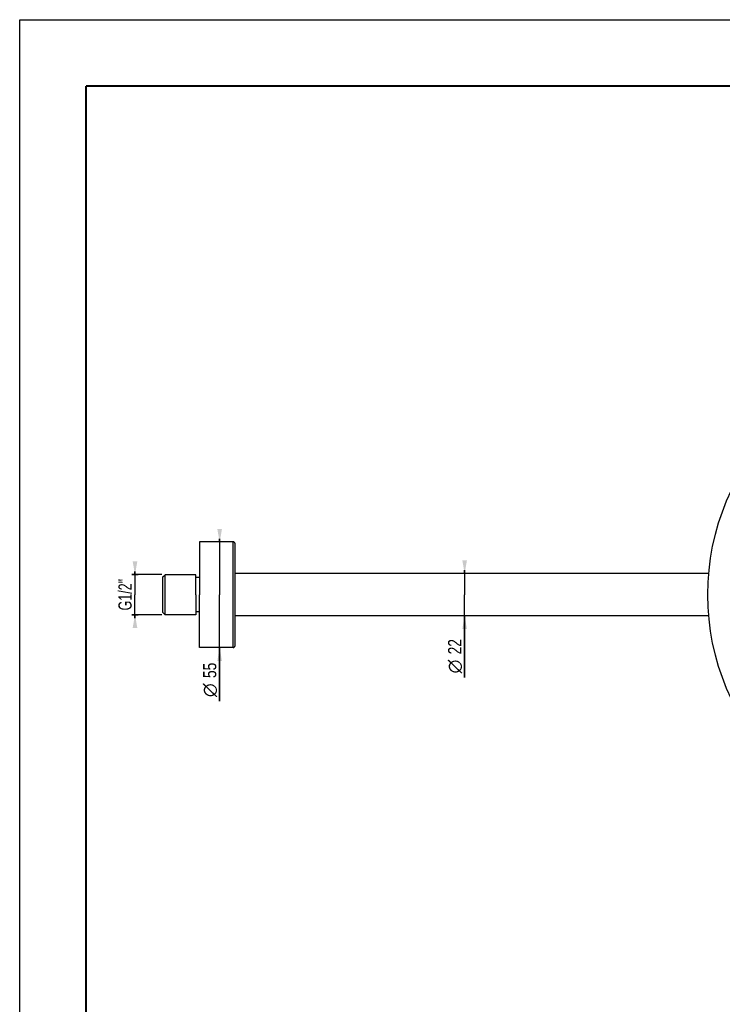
# Model space of a CAD drawing. Header units: millimetres. Extents: x 0 to 210, y 0 to 297.
# Tile 8 of 11: x 0 to 106, y 148 to 297. Entities that reach past the tile are written whole.
import ezdxf
from ezdxf.enums import TextEntityAlignment as Align

# ---------------------------------------------------------------- set-up
doc = ezdxf.new("R2010")
doc.units = ezdxf.units.MM
doc.header["$LTSCALE"] = 19.36
doc.layers.get('0').update_dxf_attribs({"linetype": 'CONTINUOUS'})
doc.layers.add('00_COMPONENTI', color=7, linetype='CONTINUOUS')
doc.layers.add('50_QUOTE', color=7, linetype='CONTINUOUS')
doc.styles.get("Standard").update_dxf_attribs({"font": 'txt', "width": 1.15})
doc.styles.add('TEXTSTYLE_2', font='gdt', dxfattribs={"width": 1.15})
doc.dimstyles.new('DIMSTYLE_1', dxfattribs={"dimtxt": 2, "dimasz": 2, "dimexe": 1, "dimexo": 0.5, "dimgap": 0.5, "dimtad": 1, "dimlfac": 3.448276, "dimdsep": 46, "dimtxsty": 'Standard', "dimblk": '_FILLED', "dimblk1": '_FILLED', "dimblk2": '_FILLED', "dimcen": 0.09, "dimazin": 2, "dimtfac": 1, "dimtofl": 0, "dimtmove": 0, "dimatfit": 3, "dimldrblk": '_FILLED', "dimfxl": 0, "dimtolj": 1, "dimarcsym": 0})
doc.dimstyles.new('DIMSTYLE_3', dxfattribs={"dimtxt": 2, "dimasz": 2, "dimexe": 1, "dimexo": 0.5, "dimgap": 0.5, "dimtad": 1, "dimdec": 0, "dimlfac": 3.448276, "dimdsep": 46, "dimtxsty": 'Standard', "dimblk": '_FILLED', "dimblk1": '_FILLED', "dimblk2": '_FILLED', "dimcen": 0.09, "dimazin": 2, "dimtfac": 1, "dimtdec": 0, "dimtofl": 0, "dimtmove": 0, "dimatfit": 3, "dimldrblk": '_FILLED', "dimfxl": 0, "dimtolj": 1, "dimarcsym": 0})

# ---------------------------------------------------------------- blocks, each defined once
blk = doc.blocks.new('_FILLED')
at = {"color": 0, "linetype": 'ByBlock'}
blk.add_solid([(0, 0), (-1, 0.175), (-1, -0.175)], dxfattribs=at)
blk = doc.blocks.new('*D1')
at = {"layer": '50_QUOTE', "color": 2, "linetype": 'Continuous'}
for p, q in [((21.45, 213.3), (16.88, 213.3)), ((16.88, 213.3), (17.88, 213.3)), ((17.38, 213.3), (17.38, 213.8)), ((17.38, 213.8), (17.38, 210.28)), ((17.38, 206.76), (17.38, 210.28)), ((21.45, 207.26), (16.88, 207.26)), ((16.88, 207.26), (17.88, 207.26)), ((17.38, 207.26), (17.38, 206.76))]:
    blk.add_line(p, q, dxfattribs=at)
at = {"layer": '50_QUOTE', "color": 2, "linetype": 'Continuous', "xscale": 2, "yscale": 2, "zscale": 2}
for p, rotation in [((17.38, 213.3), 270), ((17.38, 207.26), 90)]:
    blk.add_blockref('_FILLED', p, dxfattribs=dict(at, rotation=rotation))
at = {"layer": '50_QUOTE', "color": 2, "linetype": 'Continuous', "width": 0.704089}
blk.add_text('G1/2"', height=2, rotation=90, dxfattribs=at).set_placement((16.88, 210.28), align=Align.CENTER)
blk = doc.blocks.new('*D2')
at = {"layer": '50_QUOTE', "color": 2, "linetype": 'Continuous'}
for p, q in [((67.07, 213.47), (67.07, 213.97)), ((67.07, 213.97), (67.07, 210.28)), ((67.07, 197.81), (67.07, 210.28)), ((67.07, 207.09), (67.07, 197.81))]:
    blk.add_line(p, q, dxfattribs=at)
at = {"layer": '50_QUOTE', "color": 2, "linetype": 'Continuous', "xscale": 2, "yscale": 2, "zscale": 2}
for p, rotation in [((67.07, 213.47), 270), ((67.07, 207.09), 90)]:
    blk.add_blockref('_FILLED', p, dxfattribs=dict(at, rotation=rotation))
at = {"layer": '50_QUOTE', "color": 2, "linetype": 'Continuous', "width": 0.776952}
blk.add_text('22', height=2, rotation=90, dxfattribs=at).set_placement((66.57, 203.59), align=Align.RIGHT)
at = {"layer": '50_QUOTE', "color": 2, "linetype": 'Continuous', "style": 'TEXTSTYLE_2'}
blk.add_text('n', height=2, rotation=90, dxfattribs=at).set_placement((66.57, 200.48), align=Align.RIGHT)
blk = doc.blocks.new('*D9')
at = {"layer": '50_QUOTE', "color": 2, "linetype": 'Continuous'}
for p, q in [((30.14, 218.18), (30.14, 218.68)), ((30.14, 218.68), (30.14, 210.24)), ((30.14, 194.24), (30.14, 210.24)), ((30.14, 202.3), (30.14, 194.24))]:
    blk.add_line(p, q, dxfattribs=at)
at = {"layer": '50_QUOTE', "color": 2, "linetype": 'Continuous', "xscale": 2, "yscale": 2, "zscale": 2}
for p, rotation in [((30.14, 218.18), 270), ((30.14, 202.3), 90)]:
    blk.add_blockref('_FILLED', p, dxfattribs=dict(at, rotation=rotation))
at = {"layer": '50_QUOTE', "color": 2, "linetype": 'Continuous', "width": 0.776952}
blk.add_text('55', height=2, rotation=90, dxfattribs=at).set_placement((29.64, 200.02), align=Align.RIGHT)
at = {"layer": '50_QUOTE', "color": 2, "linetype": 'Continuous', "style": 'TEXTSTYLE_2'}
blk.add_text('n', height=2, rotation=90, dxfattribs=at).set_placement((29.64, 196.91), align=Align.RIGHT)

msp = doc.modelspace()

# ---------------------------------------------------------------- linework, layer by layer
at = {"color": 7, "linetype": 'Continuous'}
for p, q in [((0, 0), (0, 297)), ((0, 297), (210, 297))]:
    msp.add_line(p, q, dxfattribs=at)
at = {"color": 7, "linetype": 'Continuous', "const_width": 0.3}
for points in [[(10, 287), (200, 287)], [(10, 10), (10, 287)]]:
    msp.add_lwpolyline(points, dxfattribs=at)
at = {"layer": '00_COMPONENTI', "color": 7, "linetype": 'Continuous'}
for p, q in [((32.185, 218.2547), (27.11, 218.2547)), ((27.11, 218.2547), (27.11, 218.1841)), ((27.11, 218.1841), (27.11, 218.1822)), ((27.11, 218.1822), (27.11, 213.575)), ((32.475, 217.9606), (32.475, 217.9647)), ((32.475, 217.9624), (32.475, 217.9647)), ((32.475, 217.9606), (32.475, 217.9624)), ((32.475, 213.5772), (32.475, 217.9606)), ((32.475, 213.5758), (32.475, 217.9606)), ((21.6, 212.9477), (21.948, 213.2957)), ((21.6, 212.1661), (21.6, 212.9477)), ((26.53, 213.2957), (21.948, 213.2957)), ((21.948, 210.2797), (21.948, 213.2957)), ((26.53, 212.8917), (26.53, 213.2952)), ((26.53, 210.2797), (26.53, 212.8917)), ((27.11, 212.8897), (26.53, 212.8897)), ((27.11, 213.575), (27.11, 213.4456)), ((27.11, 213.4456), (27.11, 212.9184)), ((27.11, 212.9184), (27.11, 212.7844)), ((27.11, 212.7844), (27.11, 210.2797)), ((32.475, 213.5758), (32.475, 213.5772)), ((32.475, 210.2797), (32.475, 213.5758)), ((32.475, 210.2797), (32.475, 213.5758)), ((103.8111, 213.4697), (32.475, 213.4697)), ((21.6, 210.2797), (21.6, 212.1661)), ((21.6, 208.3933), (21.6, 210.2797)), ((21.948, 207.2637), (21.948, 210.2797)), ((26.53, 210.2797), (26.53, 207.6676)), ((27.11, 207.7749), (27.11, 210.2797)), ((32.475, 206.9836), (32.475, 210.2797)), ((32.475, 206.9836), (32.475, 210.2797)), ((21.6, 207.6117), (21.6, 208.3933)), ((21.6, 207.6117), (21.948, 207.2637)), ((26.53, 207.2637), (21.948, 207.2637)), ((27.11, 207.6697), (26.53, 207.6697)), ((26.53, 207.6676), (26.53, 207.2641)), ((27.11, 207.6409), (27.11, 207.7749)), ((27.11, 207.1137), (27.11, 207.6409)), ((27.11, 206.9843), (27.11, 207.1137)), ((27.11, 202.3772), (27.11, 206.9843)), ((103.8111, 207.0897), (32.475, 207.0897)), ((32.475, 206.9821), (32.475, 206.9836)), ((32.475, 206.9821), (32.475, 206.9836)), ((32.475, 202.5988), (32.475, 206.9821)), ((32.475, 202.5988), (32.475, 206.9821)), ((27.11, 202.3752), (27.11, 202.3772)), ((27.11, 202.3047), (27.11, 202.3752)), ((32.185, 202.3047), (27.11, 202.3047)), ((32.475, 202.5947), (32.475, 202.5988)), ((32.475, 202.5957), (32.475, 202.5988)), ((32.475, 202.5969), (32.475, 202.5957))]:
    msp.add_line(p, q, dxfattribs=at)
at = {"layer": '00_COMPONENTI', "color": 9, "linetype": 'Continuous'}
for p, q in [((32.185, 210.2797), (32.185, 218.2547)), ((32.185, 202.3047), (32.185, 210.2797))]:
    msp.add_line(p, q, dxfattribs=at)
at = {"layer": '00_COMPONENTI', "color": 7, "linetype": 'Continuous'}
for centre, radius, start, end in [((139.92, 210.2797), 36.25, 0, 180), ((32.185, 217.9647), 0.29, 0, 90), ((139.92, 210.2797), 36.25, 180, 360), ((32.185, 202.5947), 0.29, 270, 360)]:
    msp.add_arc(centre, radius, start, end, dxfattribs=at)

# ---------------------------------------------------------------- dimensions: what is measured, and where the dimension line sits
at = {"layer": '50_QUOTE', "color": 2, "linetype": 'Continuous'}
for base, p1, p2, angle, text, dimstyle, picture, middle in [((30.1422, 218.1822), (32.185, 202.3047), (32.185, 218.1822), 90, '%%c<>', 'DIMSTYLE_3', '*D9', (30.1422, 197.1309)), ((67.0729, 207.0897), (27.11, 213.4697), (27.11, 207.0897), 270, '%%c<>', 'DIMSTYLE_1', '*D2', (67.0729, 200.698)), ((17.3753, 207.2637), (21.948, 213.2957), (21.948, 207.2637), 270, 'G1/2"', 'DIMSTYLE_1', '*D1', (17.3753, 210.2796))]:
    dim = msp.add_linear_dim(base=base, p1=p1, p2=p2, angle=angle, text=text, dimstyle=dimstyle, dxfattribs=at)
    dim.commit()
    dim.dimension.update_dxf_attribs({"geometry": picture, "text_midpoint": middle, "dimtype": 160})

doc.saveas('drawing.dxf')
